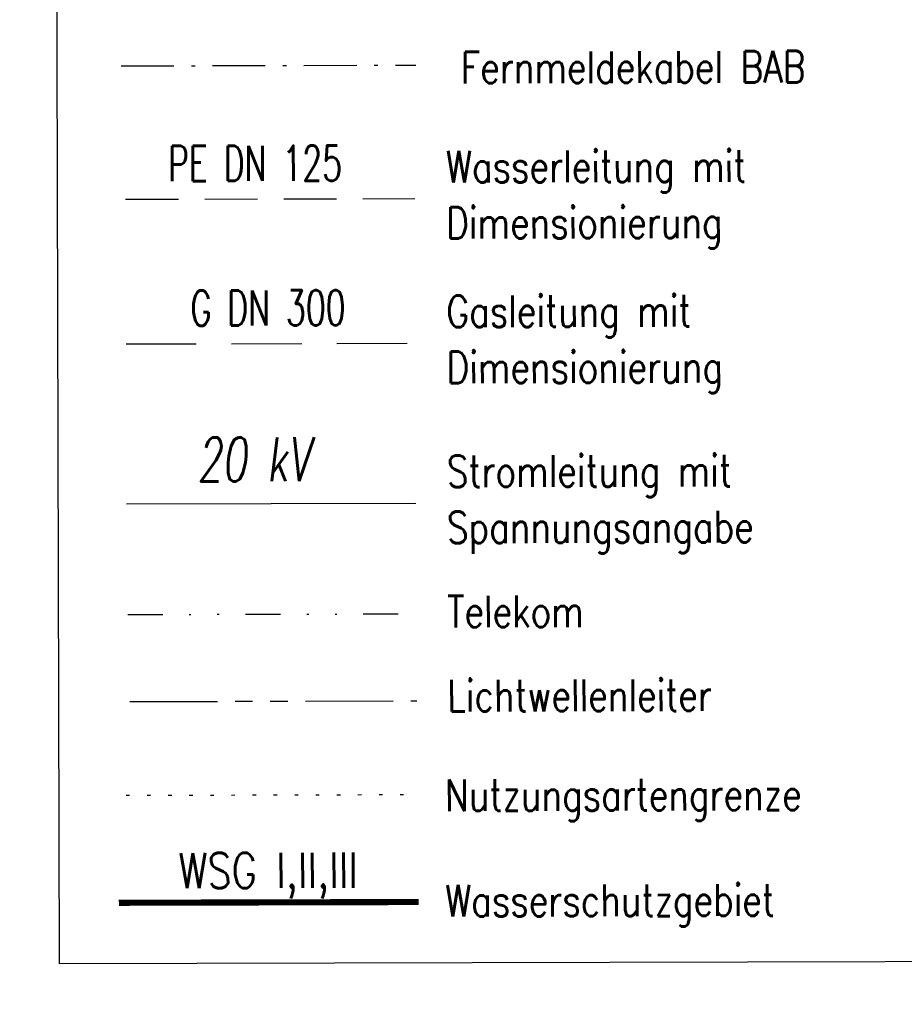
# Model space of a CAD drawing. Extents: x 0 to 1135, y 0 to 420.
# Tile 61 of 80: x 1028 to 1078, y 115 to 171. Entities that reach past the tile are written whole.
import ezdxf

# ---------------------------------------------------------------- set-up
doc = ezdxf.new("R2010")
doc.units = 0
doc.header["$LTSCALE"] = 2
doc.header["$MEASUREMENT"] = 0
for name, pattern in [('AUSGEZOGEN', [0]), ('BAB-FM2', [2.6, 1.5, -0.5, 0.1, -0.5]), ('GESTRICHELTX3', [2.25, 1.5, -0.75]), ('GESTRICHELTX4', [3, 2, -1]), ('GETRENNTX3', [3.25, 1, -0.75, 0, -0.75, 0, -0.75]), ('PHANTOMX2', [5, 2.5, -0.5, 0.5, -0.5, 0.5, -0.5]), ('PUNKTX2_STR', [0.6, 0.1, -0.5]), ('Schutzgebiet', [2.5, 2, -0.5])]:
    doc.linetypes.add(name, pattern=pattern)
for name, color, linetype in [('BAB_FM', 8, 'BAB-FM2'), ('GASLTG', 8, 'GESTRICHELTX4'), ('LEGENDE', 7, 'AUSGEZOGEN'), ('Lichtwellenleiter', 8, 'PHANTOMX2'), ('MULDE', 8, 'AUSGEZOGEN'), ('NUTZUNG', 8, 'PUNKTX2_STR'), ('STROMLTG', 8, 'AUSGEZOGEN'), ('Telekom', 8, 'GETRENNTX3'), ('W-LTG', 8, 'GESTRICHELTX3'), ('WSG', 4, 'Schutzgebiet')]:
    doc.layers.add(name, color=color, linetype=linetype)
doc.styles.add('ROMANS', font='romans.shx', dxfattribs={"width": 0.8})

msp = doc.modelspace()

# ---------------------------------------------------------------- linework, layer by layer
at = {"layer": 'BAB_FM'}
msp.add_line((1033.601, 168.178), (1050.365, 168.221), dxfattribs=at)
at = {"layer": 'GASLTG', "color": 4}
msp.add_line((1033.872, 152.35), (1050.337, 152.393), dxfattribs=at)
at = {"layer": 'LEGENDE'}
msp.add_lwpolyline([(1030.061, 117.083), (1124.072, 117.324), (1123.635, 287.473), (1029.624, 287.231)], close=True, dxfattribs=at)
at = {"layer": 'Lichtwellenleiter'}
msp.add_line((1034.08, 131.996), (1050.419, 132.037), dxfattribs=at)
at = {"layer": 'MULDE'}
msp.add_lwpolyline([(402.166, 240.739, 0.000005), (413.432, 240.736, 0.000006), (421.553, 240.734, 0), (450.359, 240.727, 0.000007), (451.858, 240.727), (463.169, 240.725, 0.000006), (493.058, 240.719, 0.000025), (500.112, 240.719, 0.000589), (500.474, 240.719, 0.000017), (513.159, 240.748, 0.001441), (540.28, 240.89, -0.004051), (549.925, 240.89, -0.002327), (552.304, 240.86, 0.000509), (563.184, 240.682, 0.000608), (574.057, 240.528, 0.011247), (574.645, 240.534, 0.026637), (574.657, 240.535, 0.000678), (575.137, 240.602, 0.037681), (577.069, 241.027, 0.034266), (579.104, 241.795)], format="xyb", dxfattribs=at)
at = {"layer": 'NUTZUNG'}
msp.add_line((1033.872, 126.662), (1050.337, 126.705), dxfattribs=at)
at = {"layer": 'STROMLTG', "color": 4, "linetype": 'AUSGEZOGEN'}
msp.add_line((1033.896, 143.248), (1050.36, 143.291), dxfattribs=at)
at = {"layer": 'Telekom'}
msp.add_line((1033.968, 136.948), (1050.339, 136.99), dxfattribs=at)
at = {"layer": 'W-LTG', "color": 4}
msp.add_line((1033.851, 160.582), (1050.315, 160.625), dxfattribs=at)
at = {"layer": 'WSG', "const_width": 0.35}
msp.add_lwpolyline([(1033.463, 120.543), (1050.533, 120.587)], dxfattribs=at)

# ---------------------------------------------------------------- texts
at = {"layer": 'GASLTG', "color": 4, "style": 'ROMANS', "width": 0.66}
msp.add_text('G DN 300', height=2, rotation=0.1472, dxfattribs=at).set_placement((1037.546, 153.389))
at = {"layer": 'LEGENDE', "style": 'ROMANS', "width": 0.8}
for s, p in [('Fernmeldekabel BAB', (1052.926, 167.181)), ('Wasserleitung mit', (1052.087, 161.535)), ('Dimensionierung', (1052.095, 158.343)), ('Gasleitung mit', (1052.108, 153.303)), ('Dimensionierung', (1052.116, 150.111)), ('Stromleitung mit', (1052.131, 144.201)), ('Spannungsangabe', (1052.139, 141.009)), ('Telekom', (1052.152, 136.217)), ('Lichtwellenleiter', (1052.164, 131.425)), ('Nutzungsartengrenze', (1052.03, 125.763)), ('Wasserschutzgebiet', (1052.045, 119.755))]:
    msp.add_text(s, height=1.8, rotation=0.1472, dxfattribs=at).set_placement(p)
at = {"layer": 'STROMLTG', "color": 4, "style": 'ROMANS', "oblique": 7, "width": 0.66}
msp.add_text('20 kV', height=2.5, rotation=0.1472, dxfattribs=at).set_placement((1037.925, 144.523))
at = {"layer": 'W-LTG', "color": 4, "style": 'ROMANS', "width": 0.66}
msp.add_text('PE DN 125', height=2, rotation=0.1472, dxfattribs=at).set_placement((1036.269, 161.618))
at = {"layer": 'WSG', "style": 'ROMANS', "width": 0.8}
msp.add_text('WSG I,II,III', height=2, rotation=0.1472, dxfattribs=at).set_placement((1036.866, 121.374))

doc.saveas('drawing.dxf')
